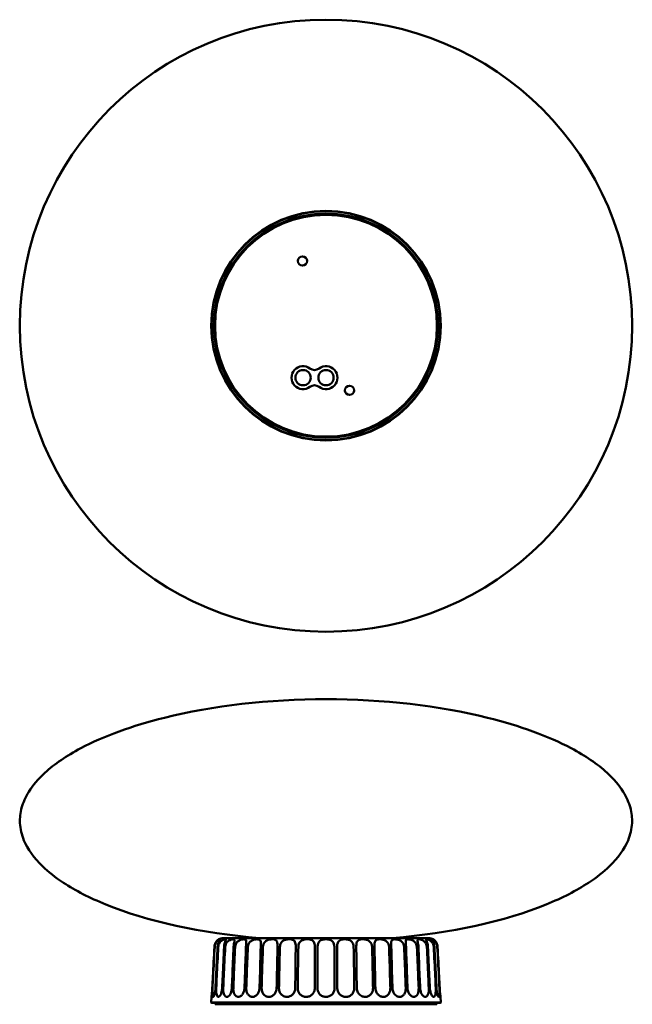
# Model space of a CAD drawing. Header units: millimetres. Extents: x 193 to 1186, y 41 to 1140.
# Tile 2 of 4: x 193 to 593, y 496 to 1140. Entities that reach past the tile are written whole.
import ezdxf

# ---------------------------------------------------------------- set-up
doc = ezdxf.new("R2010")
doc.units = ezdxf.units.MM
doc.header["$LTSCALE"] = 4
doc.layers.add('Visibile (ISO)', color=7, linetype='Continuous', lineweight=50)

msp = doc.modelspace()

# ---------------------------------------------------------------- linework, layer by layer
at = {"layer": 'Visibile (ISO)'}
for p, q in [((460.47, 539.49), (326.26, 539.49)), ((318.55, 501.09), (318.36, 497.49)), ((318.36, 497.49), (468.36, 497.49)), ((318.61, 497.24), (318.36, 497.49)), ((468.36, 497.49), (318.36, 497.49)), ((318.36, 497.49), (318.36, 497.49)), ((468.12, 497.24), (318.61, 497.24)), ((320.86, 497.24), (320.86, 496.24)), ((320.86, 496.24), (465.86, 496.24)), ((368.36, 496.24), (368.36, 496.23)), ((369.36, 496.23), (368.36, 496.23)), ((417.36, 496.23), (369.36, 496.23)), ((418.36, 496.23), (417.36, 496.23)), ((418.36, 496.23), (418.36, 496.24)), ((465.86, 497.24), (465.86, 496.24)), ((468.12, 497.24), (468.36, 497.49)), ((468.17, 501.09), (468.36, 497.49)), ((468.36, 497.49), (468.36, 497.49))]:
    msp.add_line(p, q, dxfattribs=at)
for centre, radius in [((393.36, 939.79), 200), ((393.36, 939.79), 75), ((393.36, 939.79), 74.76), ((393.36, 939.79), 73.25), ((393.36, 939.79), 73), ((393.36, 939.79), 72.97), ((393.36, 939.79), 72.5), ((377.97, 982.08), 3), ((378.36, 905.81), 5), ((393.36, 905.81), 5), ((408.75, 897.51), 3)]:
    msp.add_circle(centre, radius, dxfattribs=at)
for centre, radius, start, end in [((378.36, 905.81), 7.5, 53.1301, 306.8699), ((385.86, 915.81), 5, 233.1301, 306.8699), ((393.36, 905.81), 7.5, 233.1301, 126.8699), ((385.86, 895.81), 5, 53.1301, 126.8699), ((326.26, 533.49), 6, 90, 119.35367), ((460.47, 533.49), 6, 60.64633, 90)]:
    msp.add_arc(centre, radius, start, end, dxfattribs=at)
for points, knots in [([(349.93, 539.49), (311.9, 542.74), (276.48, 550.5), (238.89, 565.8), (229.6, 570.57), (216.55, 579.14), (211.98, 582.75), (202.52, 591.9), (198.45, 597.58), (194.47, 607.11), (193.59, 610.9), (193.24, 618.04), (193.61, 621.38), (195.48, 628.21), (197.03, 631.71), (201.83, 639.4), (205.37, 643.57), (215.95, 653.27), (223.84, 658.67), (248.07, 671.53), (266.68, 678.32), (319.26, 691.35), (356.28, 695.62), (393.36, 695.71)], [-1.350783, -1.350783, -1.350783, -1.350783, -0.766299, -0.766299, -0.538695, -0.538695, -0.385521, -0.385521, -0.162437, -0.162437, -0.018155, -0.018155, 0.108471, 0.108471, 0.242884, 0.242884, 0.408832, 0.408832, 0.643285, 0.643285, 1.015685, 1.015685, 1.571922, 1.571922, 1.571922, 1.571922]), ([(436.79, 539.49), (474.83, 542.74), (510.25, 550.5), (547.84, 565.8), (557.12, 570.57), (570.17, 579.14), (574.75, 582.75), (584.21, 591.9), (588.27, 597.58), (592.26, 607.11), (593.14, 610.9), (593.49, 618.04), (593.12, 621.38), (591.25, 628.21), (589.69, 631.71), (584.9, 639.4), (581.36, 643.57), (570.77, 653.27), (562.88, 658.67), (538.65, 671.53), (520.05, 678.32), (467.47, 691.35), (430.45, 695.62), (393.36, 695.71)], [-1.350783, -1.350783, -1.350783, -1.350783, -0.766299, -0.766299, -0.538695, -0.538695, -0.385521, -0.385521, -0.162437, -0.162437, -0.018155, -0.018155, 0.108471, 0.108471, 0.242884, 0.242884, 0.408832, 0.408832, 0.643285, 0.643285, 1.015685, 1.015685, 1.571922, 1.571922, 1.571922, 1.571922]), ([(323.32, 538.72), (323.32, 538.72), (323.31, 538.71), (323.26, 538.68), (323.19, 538.64), (322.94, 538.47), (322.74, 538.32), (322.24, 537.87), (321.93, 537.55), (321.34, 536.72), (321.07, 536.23), (320.64, 535.09), (320.51, 534.45), (320.47, 533.8)], [-0.9077838, -0.9077838, -0.9077838, -0.9077838, -0.8520878, -0.8520878, -0.726029, -0.726029, -0.5637145, -0.5637145, -0.3789138, -0.3789138, -0.1958363, -0.1958363, -0.0000669, -0.0000669, -0.0000669, -0.0000669]), ([(320.63, 533.8), (320.65, 534.13), (320.69, 534.46), (320.84, 535.11), (320.95, 535.43), (321.29, 536.23), (321.57, 536.68), (322.21, 537.46), (322.56, 537.78), (323.23, 538.26), (323.54, 538.43), (323.97, 538.62), (324.13, 538.67), (324.35, 538.72), (324.42, 538.72), (324.49, 538.68), (324.5, 538.64), (324.41, 538.47), (324.3, 538.32), (323.97, 537.87), (323.74, 537.55), (323.27, 536.72), (323.04, 536.23), (322.68, 535.09), (322.56, 534.45), (322.53, 533.8)], [-1.814931, -1.814931, -1.814931, -1.814931, -1.715208, -1.715208, -1.614313, -1.614313, -1.446374, -1.446374, -1.274864, -1.274864, -1.100972, -1.100972, -0.971242, -0.971242, -0.853923, -0.853923, -0.726126, -0.726126, -0.563774, -0.563774, -0.378937, -0.378937, -0.195838, -0.195838, -0.000067, -0.000067, -0.000067, -0.000067]), ([(322.99, 533.8), (323.02, 534.25), (323.1, 534.69), (323.36, 535.53), (323.55, 535.93), (324.09, 536.79), (324.46, 537.21), (325.31, 537.92), (325.76, 538.18), (326.61, 538.56), (327, 538.66), (327.6, 538.74), (327.8, 538.71), (327.98, 538.52), (327.97, 538.35), (327.8, 537.85), (327.66, 537.55), (327.34, 536.74), (327.16, 536.25), (326.87, 535.11), (326.77, 534.46), (326.74, 533.8)], [-1.815138, -1.815138, -1.815138, -1.815138, -1.681468, -1.681468, -1.547723, -1.547723, -1.369657, -1.369657, -1.177402, -1.177402, -0.97112, -0.97112, -0.758196, -0.758196, -0.558226, -0.558226, -0.381396, -0.381396, -0.197784, -0.197784, -0.000067, -0.000067, -0.000067, -0.000067]), ([(327.5, 533.8), (327.53, 534.34), (327.64, 534.88), (328.04, 535.89), (328.32, 536.36), (329.05, 537.22), (329.49, 537.59), (330.44, 538.17), (330.93, 538.37), (331.84, 538.63), (332.24, 538.7), (332.9, 538.73), (333.16, 538.69), (333.51, 538.5), (333.6, 538.34), (333.63, 537.86), (333.57, 537.55), (333.4, 536.72), (333.28, 536.23), (333.08, 535.09), (333, 534.45), (332.98, 533.8)], [-1.815163, -1.815163, -1.815163, -1.815163, -1.652415, -1.652415, -1.487409, -1.487409, -1.307699, -1.307699, -1.119389, -1.119389, -0.933147, -0.933147, -0.746434, -0.746434, -0.56015, -0.56015, -0.379501, -0.379501, -0.1959, -0.1959, -0.000067, -0.000067, -0.000067, -0.000067]), ([(334, 533.8), (334.03, 534.42), (334.18, 535.03), (334.67, 536.12), (334.99, 536.59), (335.82, 537.43), (336.31, 537.77), (337.35, 538.28), (337.87, 538.45), (338.83, 538.66), (339.27, 538.71), (340.03, 538.72), (340.35, 538.68), (340.87, 538.49), (341.05, 538.34), (341.27, 537.87), (341.31, 537.55), (341.28, 536.72), (341.23, 536.23), (341.12, 535.09), (341.07, 534.45), (341.05, 533.8)], [-1.815293, -1.815293, -1.815293, -1.815293, -1.628472, -1.628472, -1.456081, -1.456081, -1.272418, -1.272418, -1.090593, -1.090593, -0.916418, -0.916418, -0.742464, -0.742464, -0.562143, -0.562143, -0.379415, -0.379415, -0.195887, -0.195887, -0.000067, -0.000067, -0.000067, -0.000067]), ([(342.31, 533.8), (342.34, 534.42), (342.48, 535.04), (342.96, 536.13), (343.28, 536.6), (344.12, 537.44), (344.62, 537.77), (345.71, 538.28), (346.26, 538.45), (347.32, 538.66), (347.82, 538.71), (348.72, 538.72), (349.12, 538.68), (349.81, 538.49), (350.09, 538.34), (350.5, 537.87), (350.62, 537.55), (350.76, 536.72), (350.76, 536.23), (350.75, 535.09), (350.72, 534.45), (350.7, 533.8)], [-1.815294, -1.815294, -1.815294, -1.815294, -1.628038, -1.628038, -1.455672, -1.455672, -1.271983, -1.271983, -1.09025, -1.09025, -0.916225, -0.916225, -0.742421, -0.742421, -0.562167, -0.562167, -0.379414, -0.379414, -0.195887, -0.195887, -0.000067, -0.000067, -0.000067, -0.000067]), ([(352.17, 533.8), (352.19, 534.35), (352.3, 534.89), (352.67, 535.92), (352.95, 536.39), (353.69, 537.26), (354.16, 537.61), (355.24, 538.19), (355.83, 538.38), (357.01, 538.64), (357.59, 538.7), (358.68, 538.73), (359.19, 538.69), (360.08, 538.5), (360.45, 538.34), (361.04, 537.86), (361.24, 537.55), (361.52, 536.72), (361.59, 536.23), (361.67, 535.09), (361.67, 534.45), (361.66, 533.8)], [-1.815176, -1.815176, -1.815176, -1.815176, -1.650131, -1.650131, -1.482554, -1.482554, -1.302606, -1.302606, -1.115125, -1.115125, -0.9306, -0.9306, -0.745801, -0.745801, -0.56044, -0.56044, -0.379489, -0.379489, -0.195898, -0.195898, -0.000067, -0.000067, -0.000067, -0.000067]), ([(363.29, 533.8), (363.3, 534.28), (363.37, 534.75), (363.63, 535.65), (363.82, 536.07), (364.38, 536.94), (364.78, 537.33), (365.78, 538.01), (366.36, 538.25), (367.63, 538.59), (368.3, 538.68), (369.6, 538.74), (370.23, 538.71), (371.33, 538.51), (371.81, 538.35), (372.56, 537.85), (372.83, 537.54), (373.25, 536.72), (373.39, 536.23), (373.55, 535.09), (373.58, 534.45), (373.58, 533.8)], [-1.815111, -1.815111, -1.815111, -1.815111, -1.672, -1.672, -1.528313, -1.528313, -1.350068, -1.350068, -1.156268, -1.156268, -0.956251, -0.956251, -0.752579, -0.752579, -0.557702, -0.557702, -0.379587, -0.379587, -0.195915, -0.195915, -0.000067, -0.000067, -0.000067, -0.000067]), ([(375.31, 533.8), (375.32, 534.25), (375.37, 534.7), (375.58, 535.56), (375.72, 535.96), (376.19, 536.83), (376.54, 537.24), (377.45, 537.94), (378, 538.2), (379.26, 538.57), (379.96, 538.67), (381.37, 538.74), (382.08, 538.71), (383.31, 538.5), (383.83, 538.34), (384.7, 537.85), (385.04, 537.55), (385.59, 536.74), (385.78, 536.25), (386.04, 535.11), (386.1, 534.46), (386.1, 533.8)], [-1.815488, -1.815488, -1.815488, -1.815488, -1.679586, -1.679586, -1.54374, -1.54374, -1.36485, -1.36485, -1.171864, -1.171864, -0.962423, -0.962423, -0.7466, -0.7466, -0.557755, -0.557755, -0.381358, -0.381358, -0.197738, -0.197738, -0.000067, -0.000067, -0.000067, -0.000067]), ([(387.89, 533.8), (387.89, 534.15), (387.92, 534.5), (388.01, 535.18), (388.09, 535.51), (388.35, 536.32), (388.58, 536.76), (389.2, 537.52), (389.58, 537.83), (390.49, 538.29), (390.99, 538.45), (391.93, 538.63), (392.35, 538.68), (393.15, 538.72), (393.54, 538.72), (394.34, 538.68), (394.75, 538.64), (395.67, 538.47), (396.15, 538.32), (397.09, 537.87), (397.51, 537.55), (398.18, 536.72), (398.42, 536.23), (398.75, 535.09), (398.83, 534.45), (398.84, 533.8)], [-1.814873, -1.814873, -1.814873, -1.814873, -1.709944, -1.709944, -1.603609, -1.603609, -1.436265, -1.436265, -1.264286, -1.264286, -1.093705, -1.093705, -0.966927, -0.966927, -0.852088, -0.852088, -0.726029, -0.726029, -0.563714, -0.563714, -0.378914, -0.378914, -0.195836, -0.195836, -0.000067, -0.000067, -0.000067, -0.000067]), ([(400.63, 533.8), (400.63, 534.13), (400.64, 534.46), (400.71, 535.11), (400.76, 535.43), (400.94, 536.23), (401.11, 536.68), (401.61, 537.46), (401.93, 537.78), (402.73, 538.26), (403.19, 538.43), (404.08, 538.62), (404.49, 538.67), (405.28, 538.72), (405.67, 538.72), (406.49, 538.68), (406.91, 538.64), (407.86, 538.47), (408.37, 538.32), (409.38, 537.87), (409.85, 537.55), (410.61, 536.72), (410.9, 536.23), (411.3, 535.09), (411.4, 534.45), (411.41, 533.8)], [-1.814931, -1.814931, -1.814931, -1.814931, -1.715208, -1.715208, -1.614313, -1.614313, -1.446374, -1.446374, -1.274864, -1.274864, -1.100972, -1.100972, -0.971242, -0.971242, -0.853923, -0.853923, -0.726126, -0.726126, -0.563774, -0.563774, -0.378937, -0.378937, -0.195838, -0.195838, -0.000067, -0.000067, -0.000067, -0.000067]), ([(413.15, 533.8), (413.14, 534.25), (413.16, 534.69), (413.23, 535.53), (413.29, 535.93), (413.5, 536.79), (413.68, 537.21), (414.23, 537.92), (414.6, 538.18), (415.54, 538.56), (416.11, 538.66), (417.38, 538.74), (418.07, 538.71), (419.43, 538.52), (420.08, 538.35), (421.21, 537.85), (421.69, 537.55), (422.51, 536.74), (422.83, 536.25), (423.3, 535.11), (423.42, 534.46), (423.44, 533.8)], [-1.815138, -1.815138, -1.815138, -1.815138, -1.681468, -1.681468, -1.547723, -1.547723, -1.369657, -1.369657, -1.177402, -1.177402, -0.97112, -0.97112, -0.758196, -0.758196, -0.558226, -0.558226, -0.381396, -0.381396, -0.197784, -0.197784, -0.000067, -0.000067, -0.000067, -0.000067]), ([(425.07, 533.8), (425.06, 534.34), (425.06, 534.88), (425.1, 535.89), (425.15, 536.36), (425.35, 537.22), (425.51, 537.59), (426, 538.17), (426.34, 538.37), (427.16, 538.63), (427.64, 538.7), (428.7, 538.73), (429.27, 538.69), (430.45, 538.5), (431.05, 538.34), (432.17, 537.86), (432.67, 537.55), (433.55, 536.72), (433.89, 536.23), (434.39, 535.09), (434.53, 534.45), (434.55, 533.8)], [-1.815163, -1.815163, -1.815163, -1.815163, -1.652415, -1.652415, -1.487409, -1.487409, -1.307699, -1.307699, -1.119389, -1.119389, -0.933147, -0.933147, -0.746434, -0.746434, -0.56015, -0.56015, -0.379501, -0.379501, -0.1959, -0.1959, -0.000067, -0.000067, -0.000067, -0.000067]), ([(436.02, 533.8), (436.01, 534.42), (435.98, 535.03), (435.96, 536.12), (435.97, 536.59), (436.07, 537.43), (436.18, 537.77), (436.56, 538.28), (436.82, 538.45), (437.49, 538.66), (437.88, 538.71), (438.76, 538.72), (439.25, 538.68), (440.3, 538.49), (440.85, 538.34), (441.94, 537.87), (442.45, 537.55), (443.35, 536.72), (443.71, 536.23), (444.24, 535.09), (444.38, 534.45), (444.41, 533.8)], [-1.815293, -1.815293, -1.815293, -1.815293, -1.628472, -1.628472, -1.456081, -1.456081, -1.272418, -1.272418, -1.090593, -1.090593, -0.916418, -0.916418, -0.742464, -0.742464, -0.562143, -0.562143, -0.379415, -0.379415, -0.195887, -0.195887, -0.000067, -0.000067, -0.000067, -0.000067]), ([(445.68, 533.8), (445.66, 534.42), (445.61, 535.04), (445.51, 536.13), (445.45, 536.6), (445.41, 537.44), (445.43, 537.77), (445.63, 538.28), (445.8, 538.45), (446.29, 538.66), (446.6, 538.71), (447.34, 538.72), (447.76, 538.68), (448.7, 538.49), (449.22, 538.34), (450.25, 537.87), (450.75, 537.55), (451.63, 536.72), (451.99, 536.23), (452.53, 535.09), (452.69, 534.45), (452.72, 533.8)], [-1.815294, -1.815294, -1.815294, -1.815294, -1.628038, -1.628038, -1.455672, -1.455672, -1.271983, -1.271983, -1.09025, -1.09025, -0.916225, -0.916225, -0.742421, -0.742421, -0.562167, -0.562167, -0.379414, -0.379414, -0.195887, -0.195887, -0.000067, -0.000067, -0.000067, -0.000067]), ([(453.75, 533.8), (453.73, 534.35), (453.67, 534.89), (453.51, 535.92), (453.41, 536.39), (453.21, 537.26), (453.13, 537.61), (453.09, 538.19), (453.14, 538.38), (453.41, 538.64), (453.62, 538.7), (454.2, 538.73), (454.57, 538.69), (455.41, 538.5), (455.88, 538.34), (456.84, 537.86), (457.3, 537.55), (458.15, 536.72), (458.5, 536.23), (459.04, 535.09), (459.19, 534.45), (459.23, 533.8)], [-1.815176, -1.815176, -1.815176, -1.815176, -1.650131, -1.650131, -1.482554, -1.482554, -1.302606, -1.302606, -1.115125, -1.115125, -0.9306, -0.9306, -0.745801, -0.745801, -0.56044, -0.56044, -0.379489, -0.379489, -0.195898, -0.195898, -0.000067, -0.000067, -0.000067, -0.000067]), ([(459.99, 533.8), (459.96, 534.28), (459.91, 534.75), (459.73, 535.65), (459.61, 536.07), (459.32, 536.94), (459.15, 537.33), (458.87, 538.01), (458.78, 538.25), (458.77, 538.59), (458.85, 538.68), (459.22, 538.74), (459.51, 538.71), (460.23, 538.51), (460.64, 538.35), (461.5, 537.85), (461.91, 537.54), (462.69, 536.72), (463.03, 536.23), (463.54, 535.09), (463.7, 534.45), (463.73, 533.8)], [-1.815111, -1.815111, -1.815111, -1.815111, -1.672, -1.672, -1.528313, -1.528313, -1.350068, -1.350068, -1.156268, -1.156268, -0.956251, -0.956251, -0.752579, -0.752579, -0.557702, -0.557702, -0.379587, -0.379587, -0.195915, -0.195915, -0.000067, -0.000067, -0.000067, -0.000067]), ([(464.2, 533.8), (464.17, 534.25), (464.11, 534.7), (463.91, 535.56), (463.77, 535.96), (463.41, 536.83), (463.17, 537.24), (462.72, 537.94), (462.51, 538.2), (462.25, 538.57), (462.21, 538.67), (462.34, 538.74), (462.52, 538.71), (463.06, 538.5), (463.38, 538.34), (464.07, 537.85), (464.43, 537.55), (465.12, 536.74), (465.43, 536.25), (465.91, 535.11), (466.06, 534.46), (466.1, 533.8)], [-1.815488, -1.815488, -1.815488, -1.815488, -1.679586, -1.679586, -1.54374, -1.54374, -1.36485, -1.36485, -1.171864, -1.171864, -0.962423, -0.962423, -0.7466, -0.7466, -0.557755, -0.557755, -0.381358, -0.381358, -0.197738, -0.197738, -0.000067, -0.000067, -0.000067, -0.000067]), ([(466.25, 533.8), (466.24, 534.15), (466.19, 534.5), (466.04, 535.18), (465.94, 535.51), (465.61, 536.32), (465.36, 536.76), (464.81, 537.52), (464.53, 537.83), (464.02, 538.29), (463.81, 538.45), (463.55, 538.63), (463.47, 538.68), (463.42, 538.71), (463.41, 538.72), (463.41, 538.72)], [-1.8148727, -1.8148727, -1.8148727, -1.8148727, -1.7099439, -1.7099439, -1.6036085, -1.6036085, -1.4362649, -1.4362649, -1.2642862, -1.2642862, -1.0937046, -1.0937046, -0.9669269, -0.9669269, -0.9077838, -0.9077838, -0.9077838, -0.9077838]), ([(320.47, 533.8), (320.14, 527.31), (319.79, 520.58), (319.35, 512.15), (319.2, 509.45), (319.06, 506.73)], [0.951028, 0.951028, 0.951028, 0.951028, 2.738791, 2.738791, 3.48369, 3.48369, 3.48369, 3.48369]), ([(319.21, 506.73), (319.35, 509.45), (319.49, 512.15), (319.93, 520.58), (320.28, 527.31), (320.63, 533.8)], [0.935856, 0.935856, 0.935856, 0.935856, 1.680755, 1.680755, 3.468518, 3.468518, 3.468518, 3.468518]), ([(322.53, 533.8), (322.21, 527.31), (321.88, 520.58), (321.45, 512.15), (321.31, 509.45), (321.17, 506.73)], [0.951028, 0.951028, 0.951028, 0.951028, 2.738791, 2.738791, 3.48369, 3.48369, 3.48369, 3.48369]), ([(321.61, 506.73), (321.75, 509.45), (321.88, 512.15), (322.31, 520.58), (322.65, 527.31), (322.99, 533.8)], [0.935856, 0.935856, 0.935856, 0.935856, 1.680755, 1.680755, 3.468518, 3.468518, 3.468518, 3.468518]), ([(326.74, 533.8), (326.45, 527.31), (326.14, 520.58), (325.74, 512.15), (325.61, 509.45), (325.47, 506.73)], [0.951028, 0.951028, 0.951028, 0.951028, 2.738791, 2.738791, 3.48369, 3.48369, 3.48369, 3.48369]), ([(326.19, 506.73), (326.32, 509.45), (326.45, 512.15), (326.84, 520.58), (327.17, 527.31), (327.5, 533.8)], [0.935856, 0.935856, 0.935856, 0.935856, 1.680755, 1.680755, 3.468518, 3.468518, 3.468518, 3.468518]), ([(332.98, 533.8), (332.72, 527.31), (332.44, 520.58), (332.08, 512.15), (331.96, 509.45), (331.84, 506.73)], [0.951028, 0.951028, 0.951028, 0.951028, 2.738791, 2.738791, 3.48369, 3.48369, 3.48369, 3.48369]), ([(332.82, 506.73), (332.93, 509.45), (333.04, 512.15), (333.4, 520.58), (333.7, 527.31), (334, 533.8)], [0.935856, 0.935856, 0.935856, 0.935856, 1.680755, 1.680755, 3.468518, 3.468518, 3.468518, 3.468518]), ([(341.05, 533.8), (340.84, 527.31), (340.6, 520.58), (340.28, 512.15), (340.18, 509.45), (340.07, 506.73)], [0.951028, 0.951028, 0.951028, 0.951028, 2.738791, 2.738791, 3.48369, 3.48369, 3.48369, 3.48369]), ([(341.28, 506.73), (341.37, 509.45), (341.47, 512.15), (341.78, 520.58), (342.04, 527.31), (342.31, 533.8)], [0.935856, 0.935856, 0.935856, 0.935856, 1.680755, 1.680755, 3.468518, 3.468518, 3.468518, 3.468518]), ([(350.7, 533.8), (350.55, 527.31), (350.36, 520.58), (350.1, 512.15), (350.02, 509.45), (349.93, 506.73)], [0.951028, 0.951028, 0.951028, 0.951028, 2.738791, 2.738791, 3.48369, 3.48369, 3.48369, 3.48369]), ([(351.32, 506.73), (351.4, 509.45), (351.47, 512.15), (351.72, 520.58), (351.94, 527.31), (352.17, 533.8)], [0.935856, 0.935856, 0.935856, 0.935856, 1.680755, 1.680755, 3.468518, 3.468518, 3.468518, 3.468518]), ([(361.66, 533.8), (361.56, 527.31), (361.43, 520.58), (361.23, 512.15), (361.17, 509.45), (361.1, 506.73)], [0.951028, 0.951028, 0.951028, 0.951028, 2.738791, 2.738791, 3.48369, 3.48369, 3.48369, 3.48369]), ([(362.65, 506.73), (362.7, 509.45), (362.75, 512.15), (362.94, 520.58), (363.1, 527.31), (363.29, 533.8)], [0.935856, 0.935856, 0.935856, 0.935856, 1.680755, 1.680755, 3.468518, 3.468518, 3.468518, 3.468518]), ([(373.58, 533.8), (373.53, 527.31), (373.46, 520.58), (373.34, 512.15), (373.3, 509.45), (373.25, 506.73)], [0.951028, 0.951028, 0.951028, 0.951028, 2.738791, 2.738791, 3.48369, 3.48369, 3.48369, 3.48369]), ([(374.9, 506.73), (374.93, 509.45), (374.96, 512.15), (375.07, 520.58), (375.18, 527.31), (375.31, 533.8)], [0.935856, 0.935856, 0.935856, 0.935856, 1.680755, 1.680755, 3.468518, 3.468518, 3.468518, 3.468518]), ([(386.1, 533.8), (386.11, 527.31), (386.1, 520.58), (386.06, 512.15), (386.04, 509.45), (386.02, 506.73)], [0.951028, 0.951028, 0.951028, 0.951028, 2.738791, 2.738791, 3.48369, 3.48369, 3.48369, 3.48369]), ([(387.72, 506.73), (387.72, 509.45), (387.73, 512.15), (387.76, 520.58), (387.81, 527.31), (387.89, 533.8)], [0.935856, 0.935856, 0.935856, 0.935856, 1.680755, 1.680755, 3.468518, 3.468518, 3.468518, 3.468518]), ([(398.84, 533.8), (398.91, 527.31), (398.96, 520.58), (399, 512.15), (399, 509.45), (399.01, 506.73)], [0.951028, 0.951028, 0.951028, 0.951028, 2.738791, 2.738791, 3.48369, 3.48369, 3.48369, 3.48369]), ([(400.71, 506.73), (400.68, 509.45), (400.67, 512.15), (400.62, 520.58), (400.61, 527.31), (400.63, 533.8)], [0.935856, 0.935856, 0.935856, 0.935856, 1.680755, 1.680755, 3.468518, 3.468518, 3.468518, 3.468518]), ([(411.41, 533.8), (411.55, 527.31), (411.66, 520.58), (411.76, 512.15), (411.8, 509.45), (411.82, 506.73)], [0.951028, 0.951028, 0.951028, 0.951028, 2.738791, 2.738791, 3.48369, 3.48369, 3.48369, 3.48369]), ([(413.47, 506.73), (413.43, 509.45), (413.38, 512.15), (413.26, 520.58), (413.19, 527.31), (413.15, 533.8)], [0.935856, 0.935856, 0.935856, 0.935856, 1.680755, 1.680755, 3.468518, 3.468518, 3.468518, 3.468518]), ([(423.44, 533.8), (423.62, 527.31), (423.79, 520.58), (423.97, 512.15), (424.03, 509.45), (424.08, 506.73)], [0.951028, 0.951028, 0.951028, 0.951028, 2.738791, 2.738791, 3.48369, 3.48369, 3.48369, 3.48369]), ([(425.63, 506.73), (425.56, 509.45), (425.49, 512.15), (425.3, 520.58), (425.17, 527.31), (425.07, 533.8)], [0.935856, 0.935856, 0.935856, 0.935856, 1.680755, 1.680755, 3.468518, 3.468518, 3.468518, 3.468518]), ([(434.55, 533.8), (434.78, 527.31), (435, 520.58), (435.25, 512.15), (435.33, 509.45), (435.4, 506.73)], [0.951028, 0.951028, 0.951028, 0.951028, 2.738791, 2.738791, 3.48369, 3.48369, 3.48369, 3.48369]), ([(436.8, 506.73), (436.71, 509.45), (436.62, 512.15), (436.37, 520.58), (436.18, 527.31), (436.02, 533.8)], [0.935856, 0.935856, 0.935856, 0.935856, 1.680755, 1.680755, 3.468518, 3.468518, 3.468518, 3.468518]), ([(444.41, 533.8), (444.68, 527.31), (444.95, 520.58), (445.26, 512.15), (445.35, 509.45), (445.45, 506.73)], [0.951028, 0.951028, 0.951028, 0.951028, 2.738791, 2.738791, 3.48369, 3.48369, 3.48369, 3.48369]), ([(446.65, 506.73), (446.55, 509.45), (446.44, 512.15), (446.13, 520.58), (445.89, 527.31), (445.68, 533.8)], [0.935856, 0.935856, 0.935856, 0.935856, 1.680755, 1.680755, 3.468518, 3.468518, 3.468518, 3.468518]), ([(452.72, 533.8), (453.03, 527.31), (453.33, 520.58), (453.69, 512.15), (453.8, 509.45), (453.91, 506.73)], [0.951028, 0.951028, 0.951028, 0.951028, 2.738791, 2.738791, 3.48369, 3.48369, 3.48369, 3.48369]), ([(454.89, 506.73), (454.77, 509.45), (454.65, 512.15), (454.28, 520.58), (454, 527.31), (453.75, 533.8)], [0.935856, 0.935856, 0.935856, 0.935856, 1.680755, 1.680755, 3.468518, 3.468518, 3.468518, 3.468518]), ([(459.23, 533.8), (459.56, 527.31), (459.88, 520.58), (460.28, 512.15), (460.41, 509.45), (460.53, 506.73)], [0.951028, 0.951028, 0.951028, 0.951028, 2.738791, 2.738791, 3.48369, 3.48369, 3.48369, 3.48369]), ([(461.25, 506.73), (461.12, 509.45), (460.99, 512.15), (460.59, 520.58), (460.28, 527.31), (459.99, 533.8)], [0.935856, 0.935856, 0.935856, 0.935856, 1.680755, 1.680755, 3.468518, 3.468518, 3.468518, 3.468518]), ([(463.73, 533.8), (464.07, 527.31), (464.42, 520.58), (464.84, 512.15), (464.98, 509.45), (465.11, 506.73)], [0.951028, 0.951028, 0.951028, 0.951028, 2.738791, 2.738791, 3.48369, 3.48369, 3.48369, 3.48369]), ([(465.56, 506.73), (465.42, 509.45), (465.28, 512.15), (464.85, 520.58), (464.51, 527.31), (464.2, 533.8)], [0.935856, 0.935856, 0.935856, 0.935856, 1.680755, 1.680755, 3.468518, 3.468518, 3.468518, 3.468518]), ([(466.1, 533.8), (466.44, 527.31), (466.79, 520.58), (467.23, 512.15), (467.37, 509.45), (467.52, 506.73)], [0.951028, 0.951028, 0.951028, 0.951028, 2.738791, 2.738791, 3.48369, 3.48369, 3.48369, 3.48369]), ([(467.66, 506.73), (467.52, 509.45), (467.38, 512.15), (466.94, 520.58), (466.59, 527.31), (466.25, 533.8)], [0.935856, 0.935856, 0.935856, 0.935856, 1.680755, 1.680755, 3.468518, 3.468518, 3.468518, 3.468518]), ([(319.06, 506.73), (319.02, 505.99), (318.97, 505.25), (318.86, 503.88), (318.8, 503.26), (318.7, 502.3), (318.66, 501.94), (318.61, 501.51), (318.59, 501.39), (318.57, 501.2), (318.56, 501.14), (318.55, 501.1), (318.55, 501.09), (318.55, 501.09)], [0, 0, 0, 0, 0.2230407, 0.2230407, 0.4460107, 0.4460107, 0.6307104, 0.6307104, 0.7368793, 0.7368793, 0.8459026, 0.8459026, 0.8908852, 0.8908852, 0.8908852, 0.8908852]), ([(321.17, 506.73), (321.13, 505.99), (321.06, 505.25), (320.85, 503.88), (320.72, 503.25), (320.45, 502.28), (320.31, 501.9), (320.11, 501.48), (320.03, 501.37), (319.9, 501.2), (319.83, 501.14), (319.7, 501.08), (319.64, 501.09), (319.53, 501.17), (319.48, 501.23), (319.39, 501.43), (319.35, 501.56), (319.24, 502.08), (319.19, 502.55), (319.14, 503.62), (319.14, 504.2), (319.15, 505.43), (319.18, 506.08), (319.21, 506.73)], [0, 0, 0, 0, 0.223032, 0.223032, 0.446423, 0.446423, 0.639555, 0.639555, 0.743135, 0.743135, 0.843622, 0.843622, 0.957388, 0.957388, 1.055424, 1.055424, 1.165217, 1.165217, 1.387953, 1.387953, 1.585597, 1.585597, 1.781629, 1.781629, 1.781629, 1.781629]), ([(325.47, 506.73), (325.44, 505.99), (325.34, 505.25), (325.04, 503.87), (324.84, 503.25), (324.38, 502.2), (324.12, 501.79), (323.73, 501.38), (323.61, 501.28), (323.4, 501.17), (323.33, 501.14), (323.19, 501.1), (323.12, 501.09), (323, 501.09), (322.93, 501.1), (322.8, 501.14), (322.73, 501.18), (322.55, 501.3), (322.45, 501.41), (322.21, 501.75), (322.09, 502.01), (321.85, 502.77), (321.74, 503.31), (321.63, 504.35), (321.6, 504.8), (321.58, 505.75), (321.59, 506.24), (321.61, 506.73)], [0, 0, 0, 0, 0.223006, 0.223006, 0.447748, 0.447748, 0.668658, 0.668658, 0.772341, 0.772341, 0.83661, 0.83661, 0.892477, 0.892477, 0.948504, 0.948504, 1.013655, 1.013655, 1.121767, 1.121767, 1.27532, 1.27532, 1.486466, 1.486466, 1.634122, 1.634122, 1.78109, 1.78109, 1.78109, 1.78109]), ([(331.84, 506.73), (331.8, 505.99), (331.69, 505.25), (331.31, 503.87), (331.05, 503.25), (330.43, 502.2), (330.08, 501.79), (329.53, 501.38), (329.36, 501.28), (329.07, 501.17), (328.96, 501.14), (328.76, 501.1), (328.66, 501.09), (328.47, 501.09), (328.38, 501.1), (328.19, 501.14), (328.08, 501.18), (327.81, 501.3), (327.65, 501.41), (327.29, 501.75), (327.1, 502.01), (326.7, 502.77), (326.52, 503.31), (326.3, 504.35), (326.24, 504.8), (326.18, 505.75), (326.17, 506.24), (326.19, 506.73)], [0, 0, 0, 0, 0.223006, 0.223006, 0.447748, 0.447748, 0.668658, 0.668658, 0.772341, 0.772341, 0.83661, 0.83661, 0.892477, 0.892477, 0.948504, 0.948504, 1.013655, 1.013655, 1.121767, 1.121767, 1.27532, 1.27532, 1.486466, 1.486466, 1.634122, 1.634122, 1.78109, 1.78109, 1.78109, 1.78109]), ([(340.07, 506.73), (340.04, 505.99), (339.91, 505.25), (339.46, 503.87), (339.15, 503.25), (338.39, 502.2), (337.95, 501.79), (337.27, 501.38), (337.05, 501.28), (336.69, 501.17), (336.55, 501.14), (336.29, 501.1), (336.17, 501.09), (335.93, 501.09), (335.81, 501.1), (335.55, 501.14), (335.42, 501.18), (335.07, 501.3), (334.86, 501.41), (334.37, 501.75), (334.11, 502.01), (333.57, 502.77), (333.32, 503.31), (333.01, 504.35), (332.92, 504.8), (332.81, 505.75), (332.8, 506.24), (332.82, 506.73)], [0, 0, 0, 0, 0.223006, 0.223006, 0.447748, 0.447748, 0.668658, 0.668658, 0.772341, 0.772341, 0.83661, 0.83661, 0.892477, 0.892477, 0.948504, 0.948504, 1.013655, 1.013655, 1.121767, 1.121767, 1.27532, 1.27532, 1.486466, 1.486466, 1.634122, 1.634122, 1.78109, 1.78109, 1.78109, 1.78109]), ([(349.93, 506.73), (349.9, 505.99), (349.76, 505.25), (349.25, 503.87), (348.9, 503.25), (348.02, 502.2), (347.51, 501.79), (346.72, 501.38), (346.45, 501.28), (346.02, 501.17), (345.86, 501.14), (345.55, 501.1), (345.41, 501.09), (345.12, 501.09), (344.98, 501.1), (344.67, 501.14), (344.51, 501.18), (344.09, 501.3), (343.84, 501.41), (343.25, 501.75), (342.93, 502.01), (342.26, 502.77), (341.95, 503.31), (341.56, 504.35), (341.44, 504.8), (341.29, 505.75), (341.26, 506.24), (341.28, 506.73)], [0, 0, 0, 0, 0.223006, 0.223006, 0.447748, 0.447748, 0.668658, 0.668658, 0.772341, 0.772341, 0.83661, 0.83661, 0.892477, 0.892477, 0.948504, 0.948504, 1.013655, 1.013655, 1.121767, 1.121767, 1.27532, 1.27532, 1.486466, 1.486466, 1.634122, 1.634122, 1.78109, 1.78109, 1.78109, 1.78109]), ([(361.1, 506.73), (361.08, 505.99), (360.93, 505.25), (360.39, 503.87), (359.99, 503.25), (359.03, 502.2), (358.47, 501.79), (357.58, 501.38), (357.28, 501.28), (356.8, 501.17), (356.62, 501.14), (356.27, 501.1), (356.11, 501.09), (355.78, 501.09), (355.62, 501.1), (355.28, 501.14), (355.09, 501.18), (354.61, 501.3), (354.32, 501.41), (353.65, 501.75), (353.28, 502.01), (352.51, 502.77), (352.14, 503.31), (351.67, 504.35), (351.53, 504.8), (351.35, 505.75), (351.31, 506.24), (351.32, 506.73)], [0, 0, 0, 0, 0.223006, 0.223006, 0.447748, 0.447748, 0.668658, 0.668658, 0.772341, 0.772341, 0.83661, 0.83661, 0.892477, 0.892477, 0.948504, 0.948504, 1.013655, 1.013655, 1.121767, 1.121767, 1.27532, 1.27532, 1.486466, 1.486466, 1.634122, 1.634122, 1.78109, 1.78109, 1.78109, 1.78109]), ([(373.25, 506.73), (373.24, 505.99), (373.09, 505.25), (372.52, 503.87), (372.11, 503.25), (371.08, 502.2), (370.48, 501.79), (369.53, 501.38), (369.21, 501.28), (368.69, 501.17), (368.49, 501.14), (368.11, 501.1), (367.94, 501.09), (367.59, 501.09), (367.41, 501.1), (367.04, 501.14), (366.84, 501.18), (366.31, 501.3), (365.99, 501.41), (365.25, 501.75), (364.85, 502.01), (363.99, 502.77), (363.58, 503.31), (363.06, 504.35), (362.9, 504.8), (362.69, 505.75), (362.64, 506.24), (362.65, 506.73)], [0, 0, 0, 0, 0.223006, 0.223006, 0.447748, 0.447748, 0.668658, 0.668658, 0.772341, 0.772341, 0.83661, 0.83661, 0.892477, 0.892477, 0.948504, 0.948504, 1.013655, 1.013655, 1.121767, 1.121767, 1.27532, 1.27532, 1.486466, 1.486466, 1.634122, 1.634122, 1.78109, 1.78109, 1.78109, 1.78109]), ([(386.02, 506.73), (386.01, 505.99), (385.86, 505.25), (385.29, 503.88), (384.87, 503.25), (383.89, 502.28), (383.36, 501.9), (382.47, 501.48), (382.15, 501.37), (381.49, 501.2), (381.17, 501.14), (380.47, 501.08), (380.09, 501.09), (379.4, 501.17), (379.09, 501.23), (378.44, 501.43), (378.1, 501.56), (377.15, 502.08), (376.59, 502.55), (375.73, 503.62), (375.41, 504.2), (375, 505.43), (374.9, 506.08), (374.9, 506.73)], [0, 0, 0, 0, 0.223032, 0.223032, 0.446423, 0.446423, 0.639555, 0.639555, 0.743135, 0.743135, 0.843622, 0.843622, 0.957388, 0.957388, 1.055424, 1.055424, 1.165217, 1.165217, 1.387953, 1.387953, 1.585597, 1.585597, 1.781629, 1.781629, 1.781629, 1.781629]), ([(399.01, 506.73), (399.01, 505.99), (398.86, 505.25), (398.3, 503.88), (397.89, 503.26), (396.93, 502.3), (396.43, 501.94), (395.56, 501.51), (395.23, 501.39), (394.53, 501.2), (394.17, 501.14), (393.4, 501.08), (392.97, 501.09), (392.22, 501.2), (391.88, 501.27), (391.19, 501.5), (390.83, 501.66), (389.85, 502.23), (389.29, 502.73), (388.48, 503.81), (388.2, 504.36), (387.82, 505.52), (387.72, 506.12), (387.72, 506.73)], [0, 0, 0, 0, 0.223041, 0.223041, 0.446011, 0.446011, 0.63071, 0.63071, 0.736879, 0.736879, 0.845903, 0.845903, 0.971537, 0.971537, 1.07472, 1.07472, 1.19146, 1.19146, 1.414775, 1.414775, 1.59857, 1.59857, 1.78136, 1.78136, 1.78136, 1.78136]), ([(411.82, 506.73), (411.83, 505.99), (411.7, 505.25), (411.16, 503.88), (410.76, 503.25), (409.82, 502.28), (409.3, 501.9), (408.43, 501.48), (408.12, 501.37), (407.47, 501.2), (407.15, 501.14), (406.45, 501.08), (406.07, 501.09), (405.38, 501.17), (405.06, 501.23), (404.4, 501.43), (404.07, 501.56), (403.09, 502.08), (402.51, 502.55), (401.61, 503.62), (401.28, 504.2), (400.83, 505.43), (400.71, 506.08), (400.71, 506.73)], [0, 0, 0, 0, 0.223032, 0.223032, 0.446423, 0.446423, 0.639555, 0.639555, 0.743135, 0.743135, 0.843622, 0.843622, 0.957388, 0.957388, 1.055424, 1.055424, 1.165217, 1.165217, 1.387953, 1.387953, 1.585597, 1.585597, 1.781629, 1.781629, 1.781629, 1.781629]), ([(424.08, 506.73), (424.09, 505.99), (423.97, 505.25), (423.48, 503.87), (423.11, 503.25), (422.16, 502.2), (421.6, 501.79), (420.67, 501.38), (420.37, 501.28), (419.86, 501.17), (419.66, 501.14), (419.29, 501.1), (419.11, 501.09), (418.76, 501.09), (418.59, 501.1), (418.21, 501.14), (418, 501.18), (417.47, 501.3), (417.14, 501.41), (416.37, 501.75), (415.95, 502.01), (415.03, 502.77), (414.58, 503.31), (413.99, 504.35), (413.81, 504.8), (413.55, 505.75), (413.48, 506.24), (413.47, 506.73)], [0, 0, 0, 0, 0.223006, 0.223006, 0.447748, 0.447748, 0.668658, 0.668658, 0.772341, 0.772341, 0.83661, 0.83661, 0.892477, 0.892477, 0.948504, 0.948504, 1.013655, 1.013655, 1.121767, 1.121767, 1.27532, 1.27532, 1.486466, 1.486466, 1.634122, 1.634122, 1.78109, 1.78109, 1.78109, 1.78109]), ([(435.4, 506.73), (435.42, 505.99), (435.32, 505.25), (434.89, 503.87), (434.56, 503.25), (433.7, 502.2), (433.19, 501.79), (432.35, 501.38), (432.07, 501.28), (431.6, 501.17), (431.42, 501.14), (431.08, 501.1), (430.92, 501.09), (430.59, 501.09), (430.43, 501.1), (430.08, 501.14), (429.89, 501.18), (429.4, 501.3), (429.09, 501.41), (428.38, 501.75), (427.98, 502.01), (427.12, 502.77), (426.69, 503.31), (426.14, 504.35), (425.96, 504.8), (425.71, 505.75), (425.64, 506.24), (425.63, 506.73)], [0, 0, 0, 0, 0.223006, 0.223006, 0.447748, 0.447748, 0.668658, 0.668658, 0.772341, 0.772341, 0.83661, 0.83661, 0.892477, 0.892477, 0.948504, 0.948504, 1.013655, 1.013655, 1.121767, 1.121767, 1.27532, 1.27532, 1.486466, 1.486466, 1.634122, 1.634122, 1.78109, 1.78109, 1.78109, 1.78109]), ([(445.45, 506.73), (445.47, 505.99), (445.39, 505.25), (445.03, 503.87), (444.75, 503.25), (444.02, 502.2), (443.58, 501.79), (442.84, 501.38), (442.6, 501.28), (442.19, 501.17), (442.03, 501.14), (441.72, 501.1), (441.58, 501.09), (441.3, 501.09), (441.15, 501.1), (440.84, 501.14), (440.67, 501.18), (440.23, 501.3), (439.96, 501.41), (439.32, 501.75), (438.96, 502.01), (438.18, 502.77), (437.8, 503.31), (437.28, 504.35), (437.12, 504.8), (436.88, 505.75), (436.82, 506.24), (436.8, 506.73)], [0, 0, 0, 0, 0.223006, 0.223006, 0.447748, 0.447748, 0.668658, 0.668658, 0.772341, 0.772341, 0.83661, 0.83661, 0.892477, 0.892477, 0.948504, 0.948504, 1.013655, 1.013655, 1.121767, 1.121767, 1.27532, 1.27532, 1.486466, 1.486466, 1.634122, 1.634122, 1.78109, 1.78109, 1.78109, 1.78109]), ([(453.91, 506.73), (453.94, 505.99), (453.89, 505.25), (453.61, 503.87), (453.39, 503.25), (452.8, 502.2), (452.44, 501.79), (451.83, 501.38), (451.63, 501.28), (451.29, 501.17), (451.15, 501.14), (450.9, 501.1), (450.78, 501.09), (450.54, 501.09), (450.42, 501.1), (450.16, 501.14), (450.02, 501.18), (449.64, 501.3), (449.41, 501.41), (448.86, 501.75), (448.56, 502.01), (447.88, 502.77), (447.55, 503.31), (447.1, 504.35), (446.95, 504.8), (446.74, 505.75), (446.67, 506.24), (446.65, 506.73)], [0, 0, 0, 0, 0.223006, 0.223006, 0.447748, 0.447748, 0.668658, 0.668658, 0.772341, 0.772341, 0.83661, 0.83661, 0.892477, 0.892477, 0.948504, 0.948504, 1.013655, 1.013655, 1.121767, 1.121767, 1.27532, 1.27532, 1.486466, 1.486466, 1.634122, 1.634122, 1.78109, 1.78109, 1.78109, 1.78109]), ([(460.53, 506.73), (460.57, 505.99), (460.54, 505.25), (460.35, 503.87), (460.2, 503.25), (459.77, 502.2), (459.5, 501.79), (459.04, 501.38), (458.89, 501.28), (458.63, 501.17), (458.52, 501.14), (458.33, 501.1), (458.24, 501.09), (458.05, 501.09), (457.96, 501.1), (457.75, 501.14), (457.64, 501.18), (457.34, 501.3), (457.16, 501.41), (456.72, 501.75), (456.48, 502.01), (455.93, 502.77), (455.65, 503.31), (455.28, 504.35), (455.15, 504.8), (454.97, 505.75), (454.91, 506.24), (454.89, 506.73)], [0, 0, 0, 0, 0.223006, 0.223006, 0.447748, 0.447748, 0.668658, 0.668658, 0.772341, 0.772341, 0.83661, 0.83661, 0.892477, 0.892477, 0.948504, 0.948504, 1.013655, 1.013655, 1.121767, 1.121767, 1.27532, 1.27532, 1.486466, 1.486466, 1.634122, 1.634122, 1.78109, 1.78109, 1.78109, 1.78109]), ([(465.11, 506.73), (465.15, 505.99), (465.15, 505.25), (465.06, 503.87), (464.97, 503.25), (464.72, 502.2), (464.55, 501.79), (464.26, 501.38), (464.16, 501.28), (463.98, 501.17), (463.92, 501.14), (463.78, 501.1), (463.72, 501.09), (463.59, 501.09), (463.53, 501.1), (463.39, 501.14), (463.31, 501.18), (463.1, 501.3), (462.97, 501.41), (462.66, 501.75), (462.48, 502.01), (462.07, 502.77), (461.86, 503.31), (461.58, 504.35), (461.48, 504.8), (461.33, 505.75), (461.28, 506.24), (461.25, 506.73)], [0, 0, 0, 0, 0.223006, 0.223006, 0.447748, 0.447748, 0.668658, 0.668658, 0.772341, 0.772341, 0.83661, 0.83661, 0.892477, 0.892477, 0.948504, 0.948504, 1.013655, 1.013655, 1.121767, 1.121767, 1.27532, 1.27532, 1.486466, 1.486466, 1.634122, 1.634122, 1.78109, 1.78109, 1.78109, 1.78109]), ([(467.52, 506.73), (467.55, 505.99), (467.58, 505.25), (467.59, 503.88), (467.58, 503.25), (467.51, 502.28), (467.46, 501.9), (467.36, 501.48), (467.31, 501.37), (467.22, 501.2), (467.17, 501.14), (467.06, 501.08), (466.99, 501.09), (466.86, 501.17), (466.79, 501.23), (466.65, 501.43), (466.58, 501.56), (466.35, 502.08), (466.19, 502.55), (465.93, 503.62), (465.82, 504.2), (465.65, 505.43), (465.59, 506.08), (465.56, 506.73)], [0, 0, 0, 0, 0.223032, 0.223032, 0.446423, 0.446423, 0.639555, 0.639555, 0.743135, 0.743135, 0.843622, 0.843622, 0.957388, 0.957388, 1.055424, 1.055424, 1.165217, 1.165217, 1.387953, 1.387953, 1.585597, 1.585597, 1.781629, 1.781629, 1.781629, 1.781629]), ([(468.17, 501.09), (468.17, 501.09), (468.17, 501.11), (468.16, 501.2), (468.15, 501.27), (468.12, 501.5), (468.1, 501.66), (468.03, 502.23), (467.98, 502.73), (467.87, 503.81), (467.82, 504.36), (467.74, 505.52), (467.7, 506.12), (467.66, 506.73)], [0.8908852, 0.8908852, 0.8908852, 0.8908852, 0.9715373, 0.9715373, 1.0747196, 1.0747196, 1.1914597, 1.1914597, 1.4147754, 1.4147754, 1.5985696, 1.5985696, 1.7813595, 1.7813595, 1.7813595, 1.7813595])]:
    msp.add_open_spline(points, degree=3, knots=knots, dxfattribs=at)

doc.saveas('drawing.dxf')
